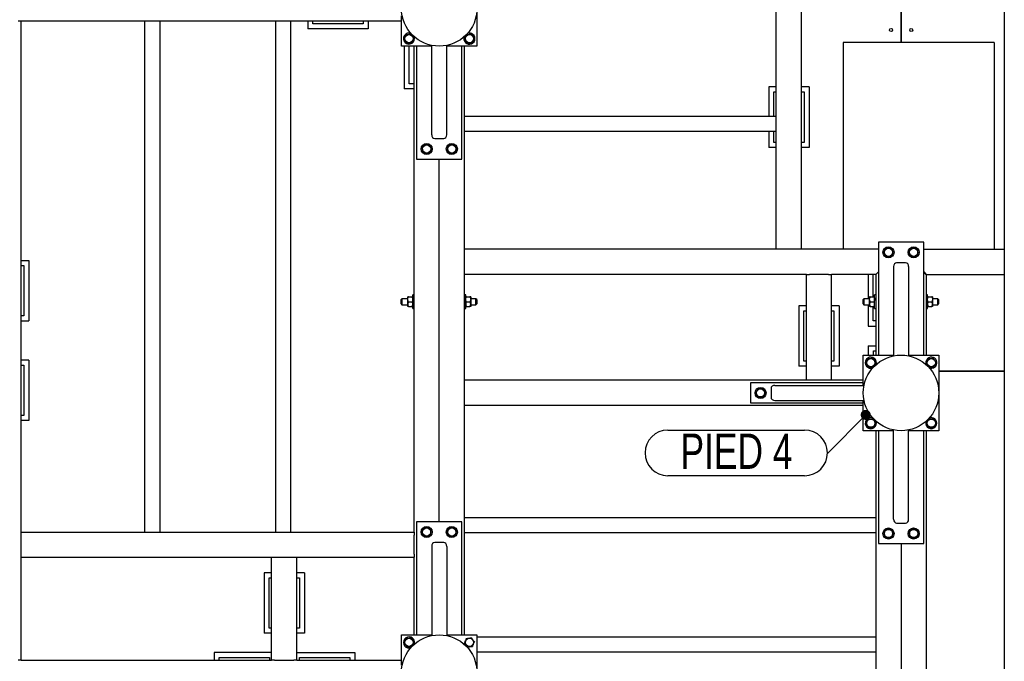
# Model space of a CAD drawing. Header units: millimetres. Extents: x 0 to 841, y 0 to 594.
# Tile 30 of 92: x 208 to 306, y 454 to 518. Entities that reach past the tile are written whole.
import ezdxf

# ---------------------------------------------------------------- set-up
doc = ezdxf.new("R2010")
doc.units = ezdxf.units.MM
doc.layers.add('NOTES', color=6, linetype='Continuous')
doc.layers.add('TRAIT-FORT', color=4, linetype='Continuous', lineweight=25)
doc.styles.add('SLDTEXTSTYLE0', font='TXT', dxfattribs={"width": 0.75})
doc.dimstyles.new('SLDDIMSTYLE3', dxfattribs={"dimtxt": 0.18, "dimasz": 1, "dimexe": 0, "dimexo": 0.0625, "dimgap": 0, "dimtad": 0, "dimtih": 1, "dimtoh": 1, "dimdec": 0, "dimrnd": 1e-09, "dimzin": 0, "dimdsep": 46, "dimtxsty": 'Standard', "dimblk1": 'DOT', "dimblk2": 'DOT', "dimsah": 1, "dimcen": 0.09, "dimadec": 0, "dimazin": 0, "dimtfac": 1, "dimtdec": 0, "dimtofl": 0, "dimtmove": 0, "dimatfit": 3, "dimldrblk": 'DOT', "dimfxl": 1, "dimfrac": 2, "dimtolj": 1, "dimtzin": 0, "dimarcsym": 0})

# ---------------------------------------------------------------- blocks, each defined once
blk = doc.blocks.new('SW_NOTE_34')
at = {"layer": 'NOTES', "color": 0}
for p, q in [((-15.849, 2.31), (-2.264, 2.31)), ((-2.264, -2.218), (-15.849, -2.218))]:
    blk.add_line(p, q, dxfattribs=at)
for centre, start, end in [((-15.849, 0.046), 90, 270), ((-2.264, 0.046), 270, 90)]:
    blk.add_arc(centre, 2.264, start, end, dxfattribs=at)
at = {"layer": 'NOTES', "color": 0, "insert": (-9.028, 1.961), "char_height": 3.5, "attachment_point": 2, "style": 'SLDTEXTSTYLE0'}
blk.add_mtext('PIED 4', dxfattribs=at)
blk = doc.blocks.new('_Dot')
at = {"color": 0, "linetype": 'ByBlock', "lineweight": -2}
blk.add_line((-0.5, 0), (-1, 0), dxfattribs=at)
at = {"color": 0, "linetype": 'ByBlock', "const_width": 0.5}
blk.add_lwpolyline([(-0.25, 0, 1), (0.25, 0, 1)], format="xyb", close=True, dxfattribs=at)

msp = doc.modelspace()

# ---------------------------------------------------------------- linework, layer by layer
at = {"layer": 'TRAIT-FORT', "color": 4, "linetype": 'Continuous', "lineweight": 25}
for p, q in [((253.76, 522.936), (253.76, 515.436)), ((283.46, 495.286), (283.46, 522.086)), ((285.96, 495.286), (285.96, 521.836)), ((306.11, 521.836), (306.11, 495.286)), ((295.855, 515.786), (295.855, 519.336)), ((295.865, 519.336), (295.865, 515.786)), ((246.26, 515.436), (246.26, 518.436)), ((208.21, 517.936), (208.51, 517.936)), ((208.51, 467.236), (208.51, 517.936)), ((208.51, 517.936), (246.26, 517.936)), ((220.76, 517.936), (220.76, 467.236)), ((222.26, 517.936), (222.26, 467.236)), ((233.76, 517.936), (233.76, 467.236)), ((235.26, 517.936), (235.26, 467.236)), ((236.962, 517.936), (236.962, 517.164)), ((242.962, 517.164), (236.962, 517.164)), ((237.462, 517.664), (237.462, 517.936)), ((242.462, 517.664), (237.462, 517.664)), ((242.462, 517.936), (242.462, 517.664)), ((242.962, 517.936), (242.962, 517.164)), ((249.26, 515.436), (246.26, 515.436)), ((246.534, 515.436), (246.534, 511.215)), ((247.034, 511.715), (247.034, 515.436)), ((247.51, 467.236), (247.51, 515.436)), ((247.76, 515.436), (247.76, 504.236)), ((249.26, 515.436), (247.76, 515.436)), ((249.26, 506.656), (249.26, 515.512)), ((250.76, 506.656), (250.76, 515.512)), ((253.76, 515.436), (250.76, 515.436)), ((252.26, 515.436), (250.76, 515.436)), ((252.26, 504.236), (252.26, 515.436)), ((252.51, 495.286), (252.51, 515.436)), ((295.855, 515.786), (290.11, 515.786)), ((290.11, 515.786), (290.11, 495.286)), ((305.11, 515.786), (295.865, 515.786)), ((305.11, 515.786), (305.11, 495.286)), ((247.51, 511.715), (247.034, 511.715)), ((282.743, 511.394), (282.743, 508.492)), ((283.46, 511.394), (282.743, 511.394)), ((286.743, 511.394), (285.96, 511.394)), ((286.743, 511.394), (286.743, 505.394)), ((247.51, 511.215), (246.534, 511.215)), ((283.243, 508.492), (283.243, 510.893)), ((283.243, 510.893), (283.46, 510.893)), ((285.96, 510.893), (286.243, 510.893)), ((286.243, 510.893), (286.243, 505.893)), ((252.51, 508.492), (283.46, 508.492)), ((252.51, 506.992), (283.46, 506.992)), ((282.743, 506.992), (282.743, 505.394)), ((283.243, 505.893), (283.243, 506.992)), ((249.56, 506.274), (250.46, 506.274)), ((283.46, 505.394), (282.743, 505.394)), ((283.46, 505.893), (283.243, 505.893)), ((286.243, 505.893), (285.96, 505.893)), ((286.743, 505.394), (285.96, 505.394)), ((247.76, 504.236), (252.26, 504.236)), ((250.01, 468.236), (250.01, 504.236)), ((293.61, 495.986), (293.61, 484.786)), ((298.11, 495.986), (293.61, 495.986)), ((298.11, 484.786), (298.11, 495.986)), ((283.46, 495.286), (252.51, 495.286)), ((252.51, 494.986), (252.51, 495.286)), ((252.51, 493.086), (252.51, 494.986)), ((283.76, 495.286), (283.46, 495.286)), ((285.66, 495.286), (283.76, 495.286)), ((285.96, 495.286), (285.66, 495.286)), ((293.61, 495.286), (285.96, 495.286)), ((298.11, 495.286), (306.11, 495.286)), ((306.11, 495.286), (306.11, 494.986)), ((306.11, 494.986), (306.11, 493.086)), ((208.51, 494.183), (209.277, 494.183)), ((208.51, 493.685), (208.777, 493.685)), ((208.777, 493.685), (208.777, 488.685)), ((209.277, 494.183), (209.277, 488.183)), ((296.31, 493.948), (295.41, 493.948)), ((252.51, 492.786), (252.51, 493.086)), ((286.46, 492.786), (252.51, 492.786)), ((252.51, 482.286), (252.51, 492.786)), ((286.46, 482.286), (286.46, 492.786)), ((286.46, 492.786), (286.76, 492.786)), ((288.66, 492.786), (286.76, 492.786)), ((288.66, 492.786), (288.96, 492.786)), ((288.96, 482.286), (288.96, 492.786)), ((293.36, 492.786), (288.96, 492.786)), ((292.606, 492.786), (292.606, 490.386)), ((293.106, 490.561), (293.106, 492.786)), ((293.36, 492.786), (293.61, 493.036)), ((293.36, 492.786), (293.36, 484.786)), ((295.11, 493.566), (295.11, 484.71)), ((296.61, 493.566), (296.61, 484.71)), ((298.11, 493.036), (298.36, 492.786)), ((298.36, 492.786), (298.11, 493.036)), ((298.36, 492.786), (306.11, 492.786)), ((298.36, 492.786), (298.36, 484.786)), ((306.11, 493.086), (306.11, 492.786)), ((306.11, 492.786), (306.11, 445.428)), ((247.51, 490.761), (247.385, 490.761)), ((247.385, 489.411), (247.385, 490.761)), ((252.635, 490.761), (252.51, 490.761)), ((252.635, 489.411), (252.635, 490.761)), ((293.36, 490.761), (293.235, 490.761)), ((293.235, 489.411), (293.235, 490.761)), ((298.485, 490.761), (298.36, 490.761)), ((298.485, 489.411), (298.485, 490.761)), ((246.31, 490.386), (246.235, 490.311)), ((246.235, 489.861), (246.235, 490.311)), ((246.235, 489.861), (246.31, 489.786)), ((246.885, 490.386), (246.31, 490.386)), ((246.31, 490.386), (246.31, 489.786)), ((246.31, 489.786), (246.885, 489.786)), ((246.885, 490.324), (246.885, 490.561)), ((246.885, 489.849), (246.885, 490.324)), ((246.885, 489.611), (246.885, 489.849)), ((246.958, 490.561), (247.311, 490.561)), ((246.958, 490.086), (247.311, 490.086)), ((252.708, 490.561), (253.061, 490.561)), ((252.708, 490.086), (253.061, 490.086)), ((253.135, 490.561), (253.135, 490.324)), ((253.66, 490.386), (253.135, 490.386)), ((253.135, 490.324), (253.135, 489.849)), ((253.135, 489.849), (253.135, 489.611)), ((253.135, 489.786), (253.66, 489.786)), ((253.735, 490.311), (253.66, 490.386)), ((253.66, 489.786), (253.66, 490.386)), ((253.66, 489.786), (253.735, 489.861)), ((253.735, 490.311), (253.735, 489.861)), ((292.16, 490.386), (292.085, 490.311)), ((292.085, 489.861), (292.085, 490.311)), ((292.085, 489.861), (292.16, 489.786)), ((292.735, 490.386), (292.16, 490.386)), ((292.16, 490.386), (292.16, 489.786)), ((292.16, 489.786), (292.735, 489.786)), ((292.606, 489.786), (292.606, 487.674)), ((292.735, 490.324), (292.735, 490.561)), ((292.735, 489.849), (292.735, 490.324)), ((292.735, 489.611), (292.735, 489.849)), ((292.808, 490.561), (293.161, 490.561)), ((292.808, 490.086), (293.161, 490.086)), ((298.558, 490.561), (298.911, 490.561)), ((298.558, 490.086), (298.911, 490.086)), ((298.985, 490.561), (298.985, 490.324)), ((299.51, 490.386), (298.985, 490.386)), ((298.985, 490.324), (298.985, 489.849)), ((298.985, 489.849), (298.985, 489.611)), ((298.985, 489.786), (299.51, 489.786)), ((299.585, 490.311), (299.51, 490.386)), ((299.51, 489.786), (299.51, 490.386)), ((299.51, 489.786), (299.585, 489.861)), ((299.585, 490.311), (299.585, 489.861)), ((246.958, 489.611), (247.311, 489.611)), ((247.385, 489.411), (247.51, 489.411)), ((252.51, 489.411), (252.635, 489.411)), ((252.708, 489.611), (253.061, 489.611)), ((285.702, 489.687), (285.702, 483.687)), ((286.46, 489.687), (285.702, 489.687)), ((286.202, 484.187), (286.202, 489.187)), ((286.202, 489.187), (286.46, 489.187)), ((289.702, 489.687), (288.96, 489.687)), ((288.96, 489.187), (289.202, 489.187)), ((289.202, 489.187), (289.202, 484.187)), ((289.702, 489.687), (289.702, 483.687)), ((292.808, 489.611), (293.161, 489.611)), ((293.106, 488.176), (293.106, 489.611)), ((293.235, 489.411), (293.36, 489.411)), ((298.36, 489.411), (298.485, 489.411)), ((298.558, 489.611), (298.911, 489.611)), ((208.777, 488.685), (208.51, 488.685)), ((208.51, 488.183), (209.277, 488.183)), ((293.36, 488.176), (293.106, 488.176)), ((292.606, 487.674), (293.36, 487.674)), ((292.609, 485.702), (293.36, 485.702)), ((292.609, 485.702), (292.609, 484.786)), ((293.109, 484.786), (293.109, 485.202)), ((293.109, 485.202), (293.36, 485.202)), ((209.277, 484.284), (208.51, 484.284)), ((209.277, 484.284), (209.277, 478.284)), ((286.46, 484.187), (286.202, 484.187)), ((289.202, 484.187), (288.96, 484.187)), ((292.11, 484.786), (295.11, 484.786)), ((292.11, 481.786), (292.11, 484.786)), ((293.61, 484.786), (295.11, 484.786)), ((296.61, 484.786), (299.61, 484.786)), ((296.61, 484.786), (298.11, 484.786)), ((299.61, 484.786), (299.61, 477.286)), ((208.51, 483.786), (208.777, 483.786)), ((208.777, 483.786), (208.777, 478.786)), ((286.46, 483.687), (285.702, 483.687)), ((289.702, 483.687), (288.96, 483.687)), ((299.61, 483.197), (306.11, 483.197)), ((306.11, 483.196), (299.61, 483.196)), ((286.46, 482.286), (252.51, 482.286)), ((252.51, 481.986), (252.51, 482.286)), ((252.51, 480.086), (252.51, 481.986)), ((280.91, 482.036), (280.91, 480.036)), ((292.11, 482.036), (280.91, 482.036)), ((286.76, 482.286), (286.46, 482.286)), ((288.66, 482.286), (286.76, 482.286)), ((288.96, 482.286), (288.66, 482.286)), ((292.11, 482.286), (288.96, 482.286)), ((292.11, 481.786), (292.11, 482.036)), ((282.948, 481.486), (282.948, 480.586)), ((283.33, 481.786), (292.186, 481.786)), ((252.51, 479.786), (252.51, 480.086)), ((280.91, 480.036), (292.11, 480.036)), ((283.33, 480.286), (292.186, 480.286)), ((292.11, 477.286), (292.11, 480.286)), ((292.11, 480.036), (292.11, 480.286)), ((292.11, 479.786), (252.51, 479.786)), ((252.51, 457.036), (252.51, 479.786)), ((208.777, 478.786), (208.51, 478.786)), ((209.277, 478.284), (208.51, 478.284)), ((295.11, 477.286), (292.11, 477.286)), ((293.36, 477.286), (293.36, 441.023)), ((293.61, 477.286), (293.61, 466.086)), ((295.11, 477.286), (293.61, 477.286)), ((295.11, 468.506), (295.11, 477.362)), ((296.61, 468.506), (296.61, 477.362)), ((299.61, 477.286), (296.61, 477.286)), ((298.11, 477.286), (296.61, 477.286)), ((298.11, 466.086), (298.11, 477.286)), ((298.36, 477.286), (298.36, 445.428)), ((247.76, 468.236), (247.76, 457.036)), ((252.26, 468.236), (247.76, 468.236)), ((252.26, 457.036), (252.26, 468.236)), ((252.51, 468.686), (293.36, 468.686)), ((295.41, 468.124), (296.31, 468.124)), ((208.51, 466.936), (208.51, 467.236)), ((208.51, 467.236), (247.51, 467.236)), ((208.51, 465.036), (208.51, 466.936)), ((247.51, 467.236), (247.51, 466.936)), ((247.51, 465.036), (247.51, 466.936)), ((252.51, 467.186), (293.36, 467.186)), ((249.26, 465.816), (249.26, 456.96)), ((250.46, 466.198), (249.56, 466.198)), ((250.76, 465.816), (250.76, 456.96)), ((293.61, 466.086), (298.11, 466.086)), ((295.86, 466.086), (295.86, 452.223)), ((208.51, 464.736), (208.51, 465.036)), ((208.51, 454.536), (208.51, 464.736)), ((208.51, 464.736), (233.36, 464.736)), ((233.36, 454.536), (233.36, 464.736)), ((233.36, 464.736), (233.66, 464.736)), ((233.66, 464.736), (235.56, 464.736)), ((235.56, 464.736), (235.86, 464.736)), ((235.86, 454.536), (235.86, 464.736)), ((235.86, 464.736), (247.51, 464.736)), ((247.51, 465.036), (247.51, 464.736)), ((247.51, 457.036), (247.51, 464.736)), ((232.638, 463.197), (232.638, 457.197)), ((233.36, 463.197), (232.638, 463.197)), ((233.138, 457.7), (233.138, 462.7)), ((233.138, 462.7), (233.36, 462.7)), ((236.638, 463.197), (235.86, 463.197)), ((235.86, 462.7), (236.138, 462.7)), ((236.138, 462.7), (236.138, 457.7)), ((236.638, 463.197), (236.638, 457.197)), ((233.36, 457.7), (233.138, 457.7)), ((236.138, 457.7), (235.86, 457.7)), ((233.36, 457.197), (232.638, 457.197)), ((236.638, 457.197), (235.86, 457.197)), ((246.26, 457.036), (249.26, 457.036)), ((246.26, 454.036), (246.26, 457.036)), ((247.76, 457.036), (249.26, 457.036)), ((250.76, 457.036), (253.76, 457.036)), ((250.76, 457.036), (252.26, 457.036)), ((253.76, 457.036), (253.76, 449.536)), ((253.76, 456.836), (293.36, 456.836)), ((227.652, 455.291), (227.652, 454.536)), ((233.36, 455.291), (227.652, 455.291)), ((228.152, 454.536), (228.152, 454.793)), ((228.152, 454.793), (233.152, 454.793)), ((233.152, 454.793), (233.152, 454.536)), ((235.86, 455.292), (241.626, 455.292)), ((236.126, 454.795), (241.126, 454.795)), ((236.126, 454.536), (236.126, 454.795)), ((241.126, 454.795), (241.126, 454.536)), ((241.626, 455.292), (241.626, 454.536)), ((253.76, 455.336), (293.36, 455.336)), ((208.51, 454.536), (208.21, 454.536)), ((208.51, 454.536), (233.36, 454.536)), ((233.66, 454.536), (233.36, 454.536)), ((233.66, 454.536), (235.56, 454.536)), ((235.86, 454.536), (235.56, 454.536)), ((235.86, 454.536), (246.26, 454.536))]:
    msp.add_line(p, q, dxfattribs=at)
for centre, radius in [((250.01, 519.186), 3.75), ((294.865, 517.037), 0.15), ((296.865, 517.037), 0.15), ((247.01, 516.186), 0.404), ((253.01, 516.186), 0.404), ((248.76, 505.236), 0.55), ((248.76, 505.236), 0.404), ((251.26, 505.236), 0.55), ((251.26, 505.236), 0.404), ((294.61, 494.986), 0.55), ((294.61, 494.986), 0.404), ((297.11, 494.986), 0.55), ((297.11, 494.986), 0.404), ((295.86, 481.036), 3.75), ((292.86, 484.036), 0.404), ((298.86, 484.036), 0.404), ((281.91, 481.036), 0.55), ((281.91, 481.036), 0.404), ((292.86, 478.036), 0.404), ((298.86, 478.036), 0.404), ((248.76, 467.236), 0.55), ((248.76, 467.236), 0.404), ((251.26, 467.236), 0.55), ((251.26, 467.236), 0.404), ((294.61, 467.086), 0.55), ((294.61, 467.086), 0.404), ((297.11, 467.086), 0.55), ((297.11, 467.086), 0.404), ((250.01, 453.286), 3.75), ((247.01, 456.286), 0.404), ((253.01, 456.286), 0.404)]:
    msp.add_circle(centre, radius, dxfattribs=at)
for centre, start, end in [((247.01, 516.186), 67.47733, 22.14248), ((253.01, 516.186), 155.38002, 67.47733), ((253.01, 516.186), 67.47733, 115.04588), ((292.86, 484.036), 67.47733, 292.3844), ((292.86, 484.036), 336.94747, 67.47733), ((298.86, 484.036), 67.47733, 202.09229), ((298.86, 484.036), 247.23423, 67.47733), ((292.86, 478.036), 67.47733, 22.14248), ((298.86, 478.036), 155.38002, 67.47733), ((298.86, 478.036), 67.47733, 115.23133), ((247.01, 456.286), 67.47733, 292.3844), ((247.01, 456.286), 336.94747, 67.47733)]:
    msp.add_arc(centre, 0.55, start, end, dxfattribs=at)
for centre, major_axis, start_param, end_param in [((249.56, 506.656), (0, 0.382), 1.570796, 3.141593), ((250.46, 506.656), (0, 0.382), 3.141593, 4.712389), ((295.41, 493.566), (0, -0.382), 3.141593, 4.712389), ((296.31, 493.566), (0, -0.382), 1.570796, 3.141593), ((283.33, 481.486), (0.382, 0), 1.570796, 3.141593), ((283.33, 480.586), (0.382, 0), 3.141593, 4.712389), ((295.41, 468.506), (0, 0.382), 1.570796, 3.141593), ((296.31, 468.506), (0, 0.382), 3.141593, 4.712389), ((249.56, 465.816), (0, -0.382), 3.141593, 4.712389), ((250.46, 465.816), (0, -0.382), 1.570796, 3.141593)]:
    msp.add_ellipse(centre, major_axis=major_axis, ratio=0.784416, start_param=start_param, end_param=end_param, dxfattribs=at)
for points, knots in [([(246.523, 516.126), (246.539, 516.165), (246.573, 516.244), (246.623, 516.362), (246.67, 516.474), (246.699, 516.543), (246.714, 516.578)], [0, 0, 0, 0, 0.264605, 0.534948, 0.765343, 1, 1, 1, 1]), ([(246.523, 516.126), (246.549, 516.092), (246.6, 516.023), (246.677, 515.921), (246.751, 515.824), (246.796, 515.764), (246.819, 515.734)], [0, 0, 0, 0, 0.264605, 0.534948, 0.765343, 1, 1, 1, 1]), ([(246.714, 516.578), (246.744, 516.581), (246.806, 516.589), (246.91, 516.602), (247.027, 516.617), (247.118, 516.628), (247.176, 516.635), (247.193, 516.637), (247.201, 516.638)], [0, 0, 0, 0, 0.192003, 0.385859, 0.637822, 0.896593, 0.948284, 1, 1, 1, 1]), ([(247.497, 516.247), (247.471, 516.281), (247.419, 516.35), (247.342, 516.451), (247.269, 516.549), (247.224, 516.608), (247.201, 516.638)], [0, 0, 0, 0, 0.264605, 0.534948, 0.765343, 1, 1, 1, 1]), ([(247.497, 516.247), (247.48, 516.208), (247.447, 516.128), (247.397, 516.011), (247.35, 515.898), (247.32, 515.83), (247.306, 515.795)], [0, 0, 0, 0, 0.264605, 0.534948, 0.765343, 1, 1, 1, 1]), ([(252.523, 516.126), (252.539, 516.165), (252.573, 516.244), (252.623, 516.362), (252.67, 516.474), (252.699, 516.543), (252.714, 516.578)], [0, 0, 0, 0, 0.264605, 0.534948, 0.765343, 1, 1, 1, 1]), ([(252.523, 516.126), (252.549, 516.092), (252.6, 516.023), (252.677, 515.921), (252.751, 515.824), (252.796, 515.764), (252.819, 515.734)], [0, 0, 0, 0, 0.264605, 0.534948, 0.765343, 1, 1, 1, 1]), ([(252.714, 516.578), (252.744, 516.581), (252.806, 516.589), (252.91, 516.602), (253.027, 516.617), (253.118, 516.628), (253.176, 516.635), (253.193, 516.637), (253.201, 516.638)], [0, 0, 0, 0, 0.192003, 0.385859, 0.637822, 0.896593, 0.948284, 1, 1, 1, 1]), ([(253.497, 516.247), (253.471, 516.281), (253.419, 516.35), (253.342, 516.451), (253.269, 516.549), (253.224, 516.608), (253.201, 516.638)], [0, 0, 0, 0, 0.264605, 0.534948, 0.765343, 1, 1, 1, 1]), ([(253.497, 516.247), (253.48, 516.208), (253.447, 516.128), (253.397, 516.011), (253.35, 515.898), (253.32, 515.83), (253.306, 515.795)], [0, 0, 0, 0, 0.264605, 0.534948, 0.765343, 1, 1, 1, 1]), ([(246.819, 515.734), (246.881, 515.742), (246.983, 515.755), (247.132, 515.773), (247.232, 515.786), (247.289, 515.793), (247.306, 515.795)], [0, 0, 0, 0, 0.385549, 0.637642, 0.896546, 1, 1, 1, 1]), ([(252.819, 515.734), (252.881, 515.742), (252.983, 515.755), (253.132, 515.773), (253.232, 515.786), (253.289, 515.793), (253.306, 515.795)], [0, 0, 0, 0, 0.385549, 0.637642, 0.896546, 1, 1, 1, 1]), ([(248.739, 505.727), (248.703, 505.704), (248.63, 505.657), (248.522, 505.589), (248.419, 505.523), (248.356, 505.483), (248.325, 505.463)], [0, 0, 0, 0, 0.264605, 0.534948, 0.765343, 1, 1, 1, 1]), ([(248.325, 505.463), (248.327, 505.401), (248.332, 505.297), (248.338, 505.148), (248.343, 505.047), (248.345, 504.989), (248.346, 504.973)], [0, 0, 0, 0, 0.385549, 0.637642, 0.896546, 1, 1, 1, 1]), ([(248.739, 505.727), (248.776, 505.707), (248.853, 505.667), (248.966, 505.608), (249.074, 505.552), (249.14, 505.517), (249.174, 505.5)], [0, 0, 0, 0, 0.264605, 0.534948, 0.765343, 1, 1, 1, 1]), ([(249.174, 505.5), (249.175, 505.469), (249.178, 505.407), (249.182, 505.302), (249.187, 505.185), (249.191, 505.092), (249.194, 505.034), (249.195, 505.018), (249.195, 505.01)], [0, 0, 0, 0, 0.192003, 0.385859, 0.637822, 0.896593, 0.948284, 1, 1, 1, 1]), ([(251.239, 505.727), (251.203, 505.704), (251.13, 505.657), (251.022, 505.589), (250.919, 505.523), (250.856, 505.483), (250.825, 505.463)], [0, 0, 0, 0, 0.264605, 0.534948, 0.765343, 1, 1, 1, 1]), ([(250.825, 505.463), (250.827, 505.401), (250.832, 505.297), (250.838, 505.148), (250.843, 505.047), (250.845, 504.989), (250.846, 504.973)], [0, 0, 0, 0, 0.385549, 0.637642, 0.896546, 1, 1, 1, 1]), ([(251.239, 505.727), (251.276, 505.707), (251.353, 505.667), (251.466, 505.608), (251.574, 505.552), (251.64, 505.517), (251.674, 505.5)], [0, 0, 0, 0, 0.2646049, 0.5349477, 0.7653431, 1, 1, 1, 1]), ([(251.674, 505.5), (251.675, 505.469), (251.678, 505.407), (251.682, 505.302), (251.687, 505.185), (251.691, 505.092), (251.694, 505.034), (251.695, 505.018), (251.695, 505.01)], [0, 0, 0, 0, 0.192003, 0.385859, 0.637822, 0.896593, 0.948284, 1, 1, 1, 1]), ([(248.781, 504.746), (248.743, 504.766), (248.667, 504.805), (248.554, 504.864), (248.446, 504.921), (248.379, 504.955), (248.346, 504.973)], [0, 0, 0, 0, 0.2646049, 0.5349477, 0.7653431, 1, 1, 1, 1]), ([(248.781, 504.746), (248.817, 504.769), (248.89, 504.815), (248.997, 504.884), (249.1, 504.949), (249.163, 504.989), (249.195, 505.01)], [0, 0, 0, 0, 0.264605, 0.534948, 0.765343, 1, 1, 1, 1]), ([(251.281, 504.746), (251.243, 504.766), (251.167, 504.805), (251.054, 504.864), (250.946, 504.921), (250.879, 504.955), (250.846, 504.973)], [0, 0, 0, 0, 0.264605, 0.534948, 0.765343, 1, 1, 1, 1]), ([(251.281, 504.746), (251.317, 504.769), (251.39, 504.815), (251.497, 504.884), (251.6, 504.949), (251.663, 504.989), (251.695, 505.01)], [0, 0, 0, 0, 0.264605, 0.534948, 0.765343, 1, 1, 1, 1]), ([(294.589, 495.477), (294.553, 495.454), (294.48, 495.407), (294.372, 495.339), (294.269, 495.273), (294.206, 495.233), (294.175, 495.213)], [0, 0, 0, 0, 0.264605, 0.534948, 0.765343, 1, 1, 1, 1]), ([(294.196, 494.723), (294.195, 494.753), (294.192, 494.815), (294.187, 494.92), (294.182, 495.038), (294.178, 495.13), (294.176, 495.188), (294.175, 495.205), (294.175, 495.213)], [0, 0, 0, 0, 0.192003, 0.385859, 0.637822, 0.896593, 0.948284, 1, 1, 1, 1]), ([(294.631, 494.496), (294.593, 494.516), (294.517, 494.555), (294.404, 494.614), (294.296, 494.671), (294.229, 494.705), (294.196, 494.723)], [0, 0, 0, 0, 0.2646049, 0.5349477, 0.7653431, 1, 1, 1, 1]), ([(294.589, 495.477), (294.626, 495.457), (294.703, 495.417), (294.816, 495.358), (294.924, 495.302), (294.99, 495.267), (295.024, 495.25)], [0, 0, 0, 0, 0.264605, 0.534948, 0.765343, 1, 1, 1, 1]), ([(294.631, 494.496), (294.667, 494.519), (294.74, 494.565), (294.847, 494.634), (294.95, 494.699), (295.013, 494.739), (295.045, 494.76)], [0, 0, 0, 0, 0.264605, 0.534948, 0.765343, 1, 1, 1, 1]), ([(295.045, 494.76), (295.042, 494.822), (295.038, 494.925), (295.031, 495.075), (295.027, 495.175), (295.025, 495.233), (295.024, 495.25)], [0, 0, 0, 0, 0.3855495, 0.6376419, 0.8965462, 1, 1, 1, 1]), ([(297.089, 495.477), (297.053, 495.454), (296.98, 495.407), (296.872, 495.339), (296.769, 495.273), (296.706, 495.233), (296.675, 495.213)], [0, 0, 0, 0, 0.264605, 0.534948, 0.765343, 1, 1, 1, 1]), ([(296.696, 494.723), (296.695, 494.753), (296.692, 494.815), (296.687, 494.92), (296.682, 495.038), (296.678, 495.13), (296.676, 495.188), (296.675, 495.205), (296.675, 495.213)], [0, 0, 0, 0, 0.192003, 0.385859, 0.637822, 0.896593, 0.948284, 1, 1, 1, 1]), ([(297.131, 494.496), (297.093, 494.516), (297.017, 494.555), (296.904, 494.614), (296.796, 494.671), (296.729, 494.705), (296.696, 494.723)], [0, 0, 0, 0, 0.2646049, 0.5349477, 0.7653431, 1, 1, 1, 1]), ([(297.089, 495.477), (297.126, 495.457), (297.203, 495.417), (297.316, 495.358), (297.424, 495.302), (297.49, 495.267), (297.524, 495.25)], [0, 0, 0, 0, 0.264605, 0.534948, 0.765343, 1, 1, 1, 1]), ([(297.131, 494.496), (297.167, 494.519), (297.24, 494.565), (297.347, 494.634), (297.45, 494.699), (297.513, 494.739), (297.545, 494.76)], [0, 0, 0, 0, 0.264605, 0.534948, 0.765343, 1, 1, 1, 1]), ([(297.545, 494.76), (297.542, 494.822), (297.538, 494.925), (297.531, 495.075), (297.527, 495.175), (297.525, 495.233), (297.524, 495.25)], [0, 0, 0, 0, 0.3855495, 0.6376419, 0.8965462, 1, 1, 1, 1]), ([(246.885, 490.324), (246.889, 490.366), (246.898, 490.448), (246.938, 490.524), (246.958, 490.561)], [0, 0, 0, 0, 0.504, 1, 1, 1, 1]), ([(246.958, 490.561), (246.949, 490.561), (246.924, 490.561), (246.896, 490.561), (246.885, 490.561), (246.885, 490.561), (246.885, 490.561)], [0, 0, 0, 0, 0.237039, 0.589019, 0.951631, 1, 1, 1, 1]), ([(246.958, 490.086), (246.941, 490.119), (246.906, 490.185), (246.886, 490.267), (246.885, 490.314), (246.885, 490.324)], [0, 0, 0, 0, 0.432385, 0.879554, 1, 1, 1, 1]), ([(246.958, 490.086), (246.941, 490.054), (246.906, 489.988), (246.886, 489.906), (246.885, 489.859), (246.885, 489.849)], [0, 0, 0, 0, 0.432385, 0.879554, 1, 1, 1, 1]), ([(246.885, 489.849), (246.889, 489.807), (246.898, 489.724), (246.938, 489.649), (246.958, 489.611)], [0, 0, 0, 0, 0.504, 1, 1, 1, 1]), ([(247.311, 490.561), (247.329, 490.529), (247.363, 490.463), (247.383, 490.381), (247.385, 490.334), (247.385, 490.324)], [0, 0, 0, 0, 0.4323851, 0.8795539, 1, 1, 1, 1]), ([(247.385, 490.561), (247.385, 490.561), (247.384, 490.561), (247.374, 490.561), (247.346, 490.561), (247.321, 490.561), (247.311, 490.561)], [0, 0, 0, 0, 0.0483686, 0.3993299, 0.7629647, 1, 1, 1, 1]), ([(247.385, 490.324), (247.381, 490.282), (247.372, 490.199), (247.332, 490.124), (247.311, 490.086)], [0, 0, 0, 0, 0.504, 1, 1, 1, 1]), ([(247.385, 489.849), (247.381, 489.891), (247.372, 489.973), (247.332, 490.049), (247.311, 490.086)], [0, 0, 0, 0, 0.504, 1, 1, 1, 1]), ([(247.311, 489.611), (247.329, 489.644), (247.363, 489.71), (247.383, 489.792), (247.385, 489.839), (247.385, 489.849)], [0, 0, 0, 0, 0.432385, 0.879554, 1, 1, 1, 1]), ([(252.635, 490.324), (252.639, 490.366), (252.648, 490.448), (252.688, 490.524), (252.708, 490.561)], [0, 0, 0, 0, 0.504, 1, 1, 1, 1]), ([(252.708, 490.561), (252.699, 490.561), (252.674, 490.561), (252.646, 490.561), (252.635, 490.561), (252.635, 490.561), (252.635, 490.561)], [0, 0, 0, 0, 0.237039, 0.589019, 0.951631, 1, 1, 1, 1]), ([(252.708, 490.086), (252.691, 490.119), (252.656, 490.185), (252.636, 490.267), (252.635, 490.314), (252.635, 490.324)], [0, 0, 0, 0, 0.432385, 0.879554, 1, 1, 1, 1]), ([(252.708, 490.086), (252.691, 490.054), (252.656, 489.988), (252.636, 489.906), (252.635, 489.859), (252.635, 489.849)], [0, 0, 0, 0, 0.432385, 0.879554, 1, 1, 1, 1]), ([(252.635, 489.849), (252.639, 489.807), (252.648, 489.724), (252.688, 489.649), (252.708, 489.611)], [0, 0, 0, 0, 0.504, 1, 1, 1, 1]), ([(253.061, 490.561), (253.079, 490.529), (253.113, 490.463), (253.133, 490.381), (253.135, 490.334), (253.135, 490.324)], [0, 0, 0, 0, 0.4323851, 0.8795539, 1, 1, 1, 1]), ([(253.135, 490.561), (253.135, 490.561), (253.134, 490.561), (253.124, 490.561), (253.096, 490.561), (253.071, 490.561), (253.061, 490.561)], [0, 0, 0, 0, 0.0483686, 0.3993299, 0.7629647, 1, 1, 1, 1]), ([(253.135, 490.324), (253.131, 490.282), (253.122, 490.199), (253.082, 490.124), (253.061, 490.086)], [0, 0, 0, 0, 0.504, 1, 1, 1, 1]), ([(253.135, 489.849), (253.131, 489.891), (253.122, 489.973), (253.082, 490.049), (253.061, 490.086)], [0, 0, 0, 0, 0.504, 1, 1, 1, 1]), ([(253.061, 489.611), (253.079, 489.644), (253.113, 489.71), (253.133, 489.792), (253.135, 489.839), (253.135, 489.849)], [0, 0, 0, 0, 0.432385, 0.879554, 1, 1, 1, 1]), ([(292.735, 490.324), (292.739, 490.366), (292.748, 490.448), (292.788, 490.524), (292.808, 490.561)], [0, 0, 0, 0, 0.504, 1, 1, 1, 1]), ([(292.808, 490.561), (292.799, 490.561), (292.774, 490.561), (292.746, 490.561), (292.735, 490.561), (292.735, 490.561), (292.735, 490.561)], [0, 0, 0, 0, 0.237039, 0.589019, 0.951631, 1, 1, 1, 1]), ([(292.808, 490.086), (292.791, 490.119), (292.756, 490.185), (292.736, 490.267), (292.735, 490.314), (292.735, 490.324)], [0, 0, 0, 0, 0.432385, 0.879554, 1, 1, 1, 1]), ([(292.808, 490.086), (292.791, 490.054), (292.756, 489.988), (292.736, 489.906), (292.735, 489.859), (292.735, 489.849)], [0, 0, 0, 0, 0.432385, 0.879554, 1, 1, 1, 1]), ([(292.735, 489.849), (292.739, 489.807), (292.748, 489.724), (292.788, 489.649), (292.808, 489.611)], [0, 0, 0, 0, 0.504, 1, 1, 1, 1]), ([(293.161, 490.561), (293.179, 490.529), (293.213, 490.463), (293.233, 490.381), (293.235, 490.334), (293.235, 490.324)], [0, 0, 0, 0, 0.4323851, 0.8795539, 1, 1, 1, 1]), ([(293.235, 490.561), (293.235, 490.561), (293.234, 490.561), (293.224, 490.561), (293.196, 490.561), (293.171, 490.561), (293.161, 490.561)], [0, 0, 0, 0, 0.0483686, 0.3993299, 0.7629647, 1, 1, 1, 1]), ([(293.235, 490.324), (293.231, 490.282), (293.222, 490.199), (293.182, 490.124), (293.161, 490.086)], [0, 0, 0, 0, 0.504, 1, 1, 1, 1]), ([(293.235, 489.849), (293.231, 489.891), (293.222, 489.973), (293.182, 490.049), (293.161, 490.086)], [0, 0, 0, 0, 0.504, 1, 1, 1, 1]), ([(293.161, 489.611), (293.179, 489.644), (293.213, 489.71), (293.233, 489.792), (293.235, 489.839), (293.235, 489.849)], [0, 0, 0, 0, 0.432385, 0.879554, 1, 1, 1, 1]), ([(298.485, 490.324), (298.489, 490.366), (298.498, 490.448), (298.538, 490.524), (298.558, 490.561)], [0, 0, 0, 0, 0.504, 1, 1, 1, 1]), ([(298.558, 490.561), (298.549, 490.561), (298.524, 490.561), (298.496, 490.561), (298.485, 490.561), (298.485, 490.561), (298.485, 490.561)], [0, 0, 0, 0, 0.237039, 0.589019, 0.951631, 1, 1, 1, 1]), ([(298.558, 490.086), (298.541, 490.119), (298.506, 490.185), (298.486, 490.267), (298.485, 490.314), (298.485, 490.324)], [0, 0, 0, 0, 0.432385, 0.879554, 1, 1, 1, 1]), ([(298.558, 490.086), (298.541, 490.054), (298.506, 489.988), (298.486, 489.906), (298.485, 489.859), (298.485, 489.849)], [0, 0, 0, 0, 0.432385, 0.879554, 1, 1, 1, 1]), ([(298.485, 489.849), (298.489, 489.807), (298.498, 489.724), (298.538, 489.649), (298.558, 489.611)], [0, 0, 0, 0, 0.504, 1, 1, 1, 1]), ([(298.911, 490.561), (298.929, 490.529), (298.963, 490.463), (298.983, 490.381), (298.985, 490.334), (298.985, 490.324)], [0, 0, 0, 0, 0.4323851, 0.8795539, 1, 1, 1, 1]), ([(298.985, 490.561), (298.985, 490.561), (298.984, 490.561), (298.974, 490.561), (298.946, 490.561), (298.921, 490.561), (298.911, 490.561)], [0, 0, 0, 0, 0.0483686, 0.3993299, 0.7629647, 1, 1, 1, 1]), ([(298.985, 490.324), (298.981, 490.282), (298.972, 490.199), (298.932, 490.124), (298.911, 490.086)], [0, 0, 0, 0, 0.504, 1, 1, 1, 1]), ([(298.985, 489.849), (298.981, 489.891), (298.972, 489.973), (298.932, 490.049), (298.911, 490.086)], [0, 0, 0, 0, 0.504, 1, 1, 1, 1]), ([(298.911, 489.611), (298.929, 489.644), (298.963, 489.71), (298.983, 489.792), (298.985, 489.839), (298.985, 489.849)], [0, 0, 0, 0, 0.432385, 0.879554, 1, 1, 1, 1]), ([(246.958, 489.611), (246.949, 489.611), (246.924, 489.611), (246.896, 489.611), (246.885, 489.611), (246.885, 489.611), (246.885, 489.611)], [0, 0, 0, 0, 0.237039, 0.589019, 0.951631, 1, 1, 1, 1]), ([(247.385, 489.611), (247.385, 489.611), (247.384, 489.611), (247.374, 489.611), (247.346, 489.611), (247.321, 489.611), (247.311, 489.611)], [0, 0, 0, 0, 0.048369, 0.39933, 0.762965, 1, 1, 1, 1]), ([(252.708, 489.611), (252.699, 489.611), (252.674, 489.611), (252.646, 489.611), (252.635, 489.611), (252.635, 489.611), (252.635, 489.611)], [0, 0, 0, 0, 0.237039, 0.589019, 0.951631, 1, 1, 1, 1]), ([(253.135, 489.611), (253.135, 489.611), (253.134, 489.611), (253.124, 489.611), (253.096, 489.611), (253.071, 489.611), (253.061, 489.611)], [0, 0, 0, 0, 0.048369, 0.39933, 0.762965, 1, 1, 1, 1]), ([(292.808, 489.611), (292.799, 489.611), (292.774, 489.611), (292.746, 489.611), (292.735, 489.611), (292.735, 489.611), (292.735, 489.611)], [0, 0, 0, 0, 0.237039, 0.589019, 0.951631, 1, 1, 1, 1]), ([(293.235, 489.611), (293.235, 489.611), (293.234, 489.611), (293.224, 489.611), (293.196, 489.611), (293.171, 489.611), (293.161, 489.611)], [0, 0, 0, 0, 0.048369, 0.39933, 0.762965, 1, 1, 1, 1]), ([(298.558, 489.611), (298.549, 489.611), (298.524, 489.611), (298.496, 489.611), (298.485, 489.611), (298.485, 489.611), (298.485, 489.611)], [0, 0, 0, 0, 0.237039, 0.589019, 0.951631, 1, 1, 1, 1]), ([(298.985, 489.611), (298.985, 489.611), (298.984, 489.611), (298.974, 489.611), (298.946, 489.611), (298.921, 489.611), (298.911, 489.611)], [0, 0, 0, 0, 0.048369, 0.39933, 0.762965, 1, 1, 1, 1]), ([(292.373, 483.976), (292.389, 484.015), (292.423, 484.094), (292.473, 484.212), (292.52, 484.324), (292.549, 484.393), (292.564, 484.428)], [0, 0, 0, 0, 0.264605, 0.534948, 0.765343, 1, 1, 1, 1]), ([(292.373, 483.976), (292.399, 483.942), (292.45, 483.873), (292.527, 483.771), (292.601, 483.674), (292.646, 483.614), (292.669, 483.584)], [0, 0, 0, 0, 0.264605, 0.534948, 0.765343, 1, 1, 1, 1]), ([(292.564, 484.428), (292.594, 484.431), (292.656, 484.439), (292.76, 484.452), (292.877, 484.467), (292.968, 484.478), (293.026, 484.485), (293.043, 484.487), (293.051, 484.488)], [0, 0, 0, 0, 0.192003, 0.385859, 0.637822, 0.896593, 0.948284, 1, 1, 1, 1]), ([(293.347, 484.097), (293.321, 484.131), (293.269, 484.2), (293.192, 484.301), (293.119, 484.399), (293.074, 484.458), (293.051, 484.488)], [0, 0, 0, 0, 0.264605, 0.534948, 0.765343, 1, 1, 1, 1]), ([(293.347, 484.097), (293.33, 484.058), (293.297, 483.978), (293.247, 483.861), (293.2, 483.748), (293.17, 483.68), (293.156, 483.645)], [0, 0, 0, 0, 0.264605, 0.534948, 0.765343, 1, 1, 1, 1]), ([(298.373, 483.976), (298.389, 484.015), (298.423, 484.094), (298.473, 484.212), (298.52, 484.324), (298.549, 484.393), (298.564, 484.428)], [0, 0, 0, 0, 0.264605, 0.534948, 0.765343, 1, 1, 1, 1]), ([(298.373, 483.976), (298.399, 483.942), (298.45, 483.873), (298.527, 483.771), (298.601, 483.674), (298.646, 483.614), (298.669, 483.584)], [0, 0, 0, 0, 0.264605, 0.534948, 0.765343, 1, 1, 1, 1]), ([(298.564, 484.428), (298.594, 484.431), (298.656, 484.439), (298.76, 484.452), (298.877, 484.467), (298.968, 484.478), (299.026, 484.485), (299.043, 484.487), (299.051, 484.488)], [0, 0, 0, 0, 0.192003, 0.385859, 0.637822, 0.896593, 0.948284, 1, 1, 1, 1]), ([(299.347, 484.097), (299.321, 484.131), (299.269, 484.2), (299.192, 484.301), (299.119, 484.399), (299.074, 484.458), (299.051, 484.488)], [0, 0, 0, 0, 0.264605, 0.534948, 0.765343, 1, 1, 1, 1]), ([(299.347, 484.097), (299.33, 484.058), (299.297, 483.978), (299.247, 483.861), (299.2, 483.748), (299.17, 483.68), (299.156, 483.645)], [0, 0, 0, 0, 0.264605, 0.534948, 0.765343, 1, 1, 1, 1]), ([(292.669, 483.584), (292.731, 483.592), (292.833, 483.605), (292.982, 483.623), (293.082, 483.636), (293.139, 483.643), (293.156, 483.645)], [0, 0, 0, 0, 0.385549, 0.637642, 0.896546, 1, 1, 1, 1]), ([(298.669, 483.584), (298.731, 483.592), (298.833, 483.605), (298.982, 483.623), (299.082, 483.636), (299.139, 483.643), (299.156, 483.645)], [0, 0, 0, 0, 0.385549, 0.637642, 0.896546, 1, 1, 1, 1]), ([(281.746, 481.499), (281.718, 481.466), (281.662, 481.401), (281.579, 481.304), (281.5, 481.211), (281.452, 481.154), (281.427, 481.125)], [0, 0, 0, 0, 0.2646049, 0.5349477, 0.7653431, 1, 1, 1, 1]), ([(281.427, 481.125), (281.448, 481.067), (281.483, 480.969), (281.533, 480.828), (281.566, 480.733), (281.586, 480.679), (281.591, 480.663)], [0, 0, 0, 0, 0.385549, 0.637642, 0.896546, 1, 1, 1, 1]), ([(281.746, 481.499), (281.788, 481.491), (281.872, 481.475), (281.998, 481.452), (282.118, 481.43), (282.191, 481.416), (282.228, 481.41)], [0, 0, 0, 0, 0.264605, 0.534948, 0.765343, 1, 1, 1, 1]), ([(282.074, 480.574), (282.102, 480.606), (282.157, 480.672), (282.24, 480.769), (282.319, 480.861), (282.368, 480.918), (282.392, 480.947)], [0, 0, 0, 0, 0.2646049, 0.5349477, 0.7653431, 1, 1, 1, 1]), ([(282.228, 481.41), (282.239, 481.381), (282.259, 481.322), (282.295, 481.223), (282.334, 481.112), (282.365, 481.025), (282.384, 480.97), (282.39, 480.955), (282.392, 480.947)], [0, 0, 0, 0, 0.192003, 0.385859, 0.637822, 0.896593, 0.948284, 1, 1, 1, 1]), ([(282.074, 480.574), (282.032, 480.581), (281.947, 480.597), (281.822, 480.62), (281.702, 480.642), (281.628, 480.656), (281.591, 480.663)], [0, 0, 0, 0, 0.264605, 0.534948, 0.765343, 1, 1, 1, 1]), ([(292.373, 477.976), (292.389, 478.015), (292.423, 478.094), (292.473, 478.212), (292.52, 478.324), (292.549, 478.393), (292.564, 478.428)], [0, 0, 0, 0, 0.264605, 0.534948, 0.765343, 1, 1, 1, 1]), ([(292.564, 478.428), (292.594, 478.431), (292.656, 478.439), (292.76, 478.452), (292.877, 478.467), (292.968, 478.478), (293.026, 478.485), (293.043, 478.487), (293.051, 478.488)], [0, 0, 0, 0, 0.192003, 0.385859, 0.637822, 0.896593, 0.948284, 1, 1, 1, 1]), ([(293.347, 478.097), (293.321, 478.131), (293.269, 478.2), (293.192, 478.301), (293.119, 478.399), (293.074, 478.458), (293.051, 478.488)], [0, 0, 0, 0, 0.264605, 0.534948, 0.765343, 1, 1, 1, 1]), ([(293.347, 478.097), (293.33, 478.058), (293.297, 477.978), (293.247, 477.861), (293.2, 477.748), (293.17, 477.68), (293.156, 477.645)], [0, 0, 0, 0, 0.264605, 0.534948, 0.765343, 1, 1, 1, 1]), ([(298.373, 477.976), (298.389, 478.015), (298.423, 478.094), (298.473, 478.212), (298.52, 478.324), (298.549, 478.393), (298.564, 478.428)], [0, 0, 0, 0, 0.264605, 0.534948, 0.765343, 1, 1, 1, 1]), ([(298.564, 478.428), (298.594, 478.431), (298.656, 478.439), (298.76, 478.452), (298.877, 478.467), (298.968, 478.478), (299.026, 478.485), (299.043, 478.487), (299.051, 478.488)], [0, 0, 0, 0, 0.192003, 0.385859, 0.637822, 0.896593, 0.948284, 1, 1, 1, 1]), ([(299.347, 478.097), (299.321, 478.131), (299.269, 478.2), (299.192, 478.301), (299.119, 478.399), (299.074, 478.458), (299.051, 478.488)], [0, 0, 0, 0, 0.264605, 0.534948, 0.765343, 1, 1, 1, 1]), ([(299.347, 478.097), (299.33, 478.058), (299.297, 477.978), (299.247, 477.861), (299.2, 477.748), (299.17, 477.68), (299.156, 477.645)], [0, 0, 0, 0, 0.264605, 0.534948, 0.765343, 1, 1, 1, 1]), ([(292.373, 477.976), (292.399, 477.942), (292.45, 477.873), (292.527, 477.771), (292.601, 477.674), (292.646, 477.614), (292.669, 477.584)], [0, 0, 0, 0, 0.264605, 0.534948, 0.765343, 1, 1, 1, 1]), ([(292.669, 477.584), (292.731, 477.592), (292.833, 477.605), (292.982, 477.623), (293.082, 477.636), (293.139, 477.643), (293.156, 477.645)], [0, 0, 0, 0, 0.385549, 0.637642, 0.896546, 1, 1, 1, 1]), ([(298.373, 477.976), (298.399, 477.942), (298.45, 477.873), (298.527, 477.771), (298.601, 477.674), (298.646, 477.614), (298.669, 477.584)], [0, 0, 0, 0, 0.264605, 0.534948, 0.765343, 1, 1, 1, 1]), ([(298.669, 477.584), (298.731, 477.592), (298.833, 477.605), (298.982, 477.623), (299.082, 477.636), (299.139, 477.643), (299.156, 477.645)], [0, 0, 0, 0, 0.385549, 0.637642, 0.896546, 1, 1, 1, 1]), ([(248.739, 467.727), (248.703, 467.704), (248.63, 467.657), (248.522, 467.589), (248.419, 467.523), (248.356, 467.483), (248.325, 467.463)], [0, 0, 0, 0, 0.264605, 0.534948, 0.765343, 1, 1, 1, 1]), ([(248.346, 466.973), (248.345, 467.003), (248.342, 467.065), (248.337, 467.17), (248.332, 467.288), (248.328, 467.38), (248.326, 467.438), (248.325, 467.455), (248.325, 467.463)], [0, 0, 0, 0, 0.192003, 0.385859, 0.637822, 0.896593, 0.948284, 1, 1, 1, 1]), ([(248.739, 467.727), (248.776, 467.707), (248.853, 467.667), (248.966, 467.608), (249.074, 467.552), (249.14, 467.517), (249.174, 467.5)], [0, 0, 0, 0, 0.264605, 0.534948, 0.765343, 1, 1, 1, 1]), ([(249.195, 467.01), (249.192, 467.072), (249.188, 467.175), (249.181, 467.325), (249.177, 467.425), (249.175, 467.483), (249.174, 467.5)], [0, 0, 0, 0, 0.385549, 0.637642, 0.896546, 1, 1, 1, 1]), ([(251.239, 467.727), (251.203, 467.704), (251.13, 467.657), (251.022, 467.589), (250.919, 467.523), (250.856, 467.483), (250.825, 467.463)], [0, 0, 0, 0, 0.264605, 0.534948, 0.765343, 1, 1, 1, 1]), ([(250.846, 466.973), (250.845, 467.003), (250.842, 467.065), (250.837, 467.17), (250.832, 467.288), (250.828, 467.38), (250.826, 467.438), (250.825, 467.455), (250.825, 467.463)], [0, 0, 0, 0, 0.192003, 0.385859, 0.637822, 0.896593, 0.948284, 1, 1, 1, 1]), ([(251.239, 467.727), (251.276, 467.707), (251.353, 467.667), (251.466, 467.608), (251.574, 467.552), (251.64, 467.517), (251.674, 467.5)], [0, 0, 0, 0, 0.264605, 0.534948, 0.765343, 1, 1, 1, 1]), ([(251.695, 467.01), (251.692, 467.072), (251.688, 467.175), (251.681, 467.325), (251.677, 467.425), (251.675, 467.483), (251.674, 467.5)], [0, 0, 0, 0, 0.385549, 0.637642, 0.896546, 1, 1, 1, 1]), ([(294.589, 467.577), (294.553, 467.554), (294.48, 467.507), (294.372, 467.439), (294.269, 467.373), (294.206, 467.333), (294.175, 467.313)], [0, 0, 0, 0, 0.264605, 0.534948, 0.765343, 1, 1, 1, 1]), ([(294.175, 467.313), (294.177, 467.251), (294.182, 467.147), (294.188, 466.998), (294.193, 466.897), (294.195, 466.839), (294.196, 466.823)], [0, 0, 0, 0, 0.385549, 0.637642, 0.896546, 1, 1, 1, 1]), ([(294.589, 467.577), (294.626, 467.557), (294.703, 467.517), (294.816, 467.458), (294.924, 467.402), (294.99, 467.367), (295.024, 467.35)], [0, 0, 0, 0, 0.264605, 0.534948, 0.765343, 1, 1, 1, 1]), ([(295.024, 467.35), (295.025, 467.319), (295.028, 467.257), (295.032, 467.152), (295.037, 467.035), (295.041, 466.942), (295.044, 466.884), (295.045, 466.868), (295.045, 466.86)], [0, 0, 0, 0, 0.192003, 0.385859, 0.637822, 0.896593, 0.948284, 1, 1, 1, 1]), ([(297.089, 467.577), (297.053, 467.554), (296.98, 467.507), (296.872, 467.439), (296.769, 467.373), (296.706, 467.333), (296.675, 467.313)], [0, 0, 0, 0, 0.264605, 0.534948, 0.765343, 1, 1, 1, 1]), ([(296.675, 467.313), (296.677, 467.251), (296.682, 467.147), (296.688, 466.998), (296.693, 466.897), (296.695, 466.839), (296.696, 466.823)], [0, 0, 0, 0, 0.385549, 0.637642, 0.896546, 1, 1, 1, 1]), ([(297.089, 467.577), (297.126, 467.557), (297.203, 467.517), (297.316, 467.458), (297.424, 467.402), (297.49, 467.367), (297.524, 467.35)], [0, 0, 0, 0, 0.2646049, 0.5349477, 0.7653431, 1, 1, 1, 1]), ([(297.524, 467.35), (297.525, 467.319), (297.528, 467.257), (297.532, 467.152), (297.537, 467.035), (297.541, 466.942), (297.544, 466.884), (297.545, 466.868), (297.545, 466.86)], [0, 0, 0, 0, 0.192003, 0.385859, 0.637822, 0.896593, 0.948284, 1, 1, 1, 1]), ([(248.781, 466.746), (248.743, 466.766), (248.667, 466.805), (248.554, 466.864), (248.446, 466.921), (248.379, 466.955), (248.346, 466.973)], [0, 0, 0, 0, 0.264605, 0.534948, 0.765343, 1, 1, 1, 1]), ([(248.781, 466.746), (248.817, 466.769), (248.89, 466.815), (248.997, 466.884), (249.1, 466.949), (249.163, 466.989), (249.195, 467.01)], [0, 0, 0, 0, 0.2646049, 0.5349477, 0.7653431, 1, 1, 1, 1]), ([(251.281, 466.746), (251.243, 466.766), (251.167, 466.805), (251.054, 466.864), (250.946, 466.921), (250.879, 466.955), (250.846, 466.973)], [0, 0, 0, 0, 0.264605, 0.534948, 0.765343, 1, 1, 1, 1]), ([(251.281, 466.746), (251.317, 466.769), (251.39, 466.815), (251.497, 466.884), (251.6, 466.949), (251.663, 466.989), (251.695, 467.01)], [0, 0, 0, 0, 0.2646049, 0.5349477, 0.7653431, 1, 1, 1, 1]), ([(294.631, 466.596), (294.593, 466.616), (294.517, 466.655), (294.404, 466.714), (294.296, 466.771), (294.229, 466.805), (294.196, 466.823)], [0, 0, 0, 0, 0.2646049, 0.5349477, 0.7653431, 1, 1, 1, 1]), ([(294.631, 466.596), (294.667, 466.619), (294.74, 466.665), (294.847, 466.734), (294.95, 466.799), (295.013, 466.839), (295.045, 466.86)], [0, 0, 0, 0, 0.264605, 0.534948, 0.765343, 1, 1, 1, 1]), ([(297.131, 466.596), (297.093, 466.616), (297.017, 466.655), (296.904, 466.714), (296.796, 466.771), (296.729, 466.805), (296.696, 466.823)], [0, 0, 0, 0, 0.264605, 0.534948, 0.765343, 1, 1, 1, 1]), ([(297.131, 466.596), (297.167, 466.619), (297.24, 466.665), (297.347, 466.734), (297.45, 466.799), (297.513, 466.839), (297.545, 466.86)], [0, 0, 0, 0, 0.264605, 0.534948, 0.765343, 1, 1, 1, 1]), ([(246.523, 456.226), (246.539, 456.265), (246.573, 456.344), (246.623, 456.462), (246.67, 456.574), (246.699, 456.643), (246.714, 456.678)], [0, 0, 0, 0, 0.264605, 0.534948, 0.765343, 1, 1, 1, 1]), ([(246.714, 456.678), (246.744, 456.681), (246.806, 456.689), (246.91, 456.702), (247.027, 456.717), (247.118, 456.728), (247.176, 456.735), (247.193, 456.737), (247.201, 456.738)], [0, 0, 0, 0, 0.192003, 0.385859, 0.637822, 0.896593, 0.948284, 1, 1, 1, 1]), ([(247.497, 456.347), (247.471, 456.381), (247.419, 456.45), (247.342, 456.551), (247.269, 456.649), (247.224, 456.708), (247.201, 456.738)], [0, 0, 0, 0, 0.264605, 0.534948, 0.765343, 1, 1, 1, 1]), ([(252.523, 456.226), (252.539, 456.265), (252.573, 456.344), (252.623, 456.462), (252.67, 456.574), (252.699, 456.643), (252.714, 456.678)], [0, 0, 0, 0, 0.264605, 0.534948, 0.765343, 1, 1, 1, 1]), ([(252.714, 456.678), (252.744, 456.681), (252.806, 456.689), (252.91, 456.702), (253.027, 456.717), (253.118, 456.728), (253.176, 456.735), (253.193, 456.737), (253.201, 456.738)], [0, 0, 0, 0, 0.192003, 0.385859, 0.637822, 0.896593, 0.948284, 1, 1, 1, 1]), ([(253.497, 456.347), (253.471, 456.381), (253.419, 456.45), (253.342, 456.551), (253.269, 456.649), (253.224, 456.708), (253.201, 456.738)], [0, 0, 0, 0, 0.264605, 0.534948, 0.765343, 1, 1, 1, 1]), ([(246.523, 456.226), (246.549, 456.192), (246.6, 456.123), (246.677, 456.021), (246.751, 455.924), (246.796, 455.864), (246.819, 455.834)], [0, 0, 0, 0, 0.264605, 0.534948, 0.765343, 1, 1, 1, 1]), ([(246.819, 455.834), (246.881, 455.842), (246.983, 455.855), (247.132, 455.873), (247.232, 455.886), (247.289, 455.893), (247.306, 455.895)], [0, 0, 0, 0, 0.385549, 0.637642, 0.896546, 1, 1, 1, 1]), ([(247.497, 456.347), (247.48, 456.308), (247.447, 456.228), (247.397, 456.111), (247.35, 455.998), (247.32, 455.93), (247.306, 455.895)], [0, 0, 0, 0, 0.264605, 0.534948, 0.765343, 1, 1, 1, 1]), ([(252.523, 456.226), (252.549, 456.192), (252.6, 456.123), (252.677, 456.021), (252.751, 455.924), (252.796, 455.864), (252.819, 455.834)], [0, 0, 0, 0, 0.264605, 0.534948, 0.765343, 1, 1, 1, 1]), ([(252.819, 455.834), (252.881, 455.842), (252.983, 455.855), (253.132, 455.873), (253.232, 455.886), (253.289, 455.893), (253.306, 455.895)], [0, 0, 0, 0, 0.385549, 0.637642, 0.896546, 1, 1, 1, 1]), ([(253.497, 456.347), (253.48, 456.308), (253.447, 456.228), (253.397, 456.111), (253.35, 455.998), (253.32, 455.93), (253.306, 455.895)], [0, 0, 0, 0, 0.264605, 0.534948, 0.765343, 1, 1, 1, 1])]:
    msp.add_open_spline(points, degree=3, knots=knots, dxfattribs=at)

# ---------------------------------------------------------------- block references
at = {"layer": 'NOTES', "color": 211}
msp.add_blockref('SW_NOTE_34', (288.553, 475.04), dxfattribs=at)

# ---------------------------------------------------------------- leaders
msp.add_leader([(292.35, 478.858), (288.553, 475.04)], dimstyle='SLDDIMSTYLE3', dxfattribs=at)

doc.saveas('drawing.dxf')
